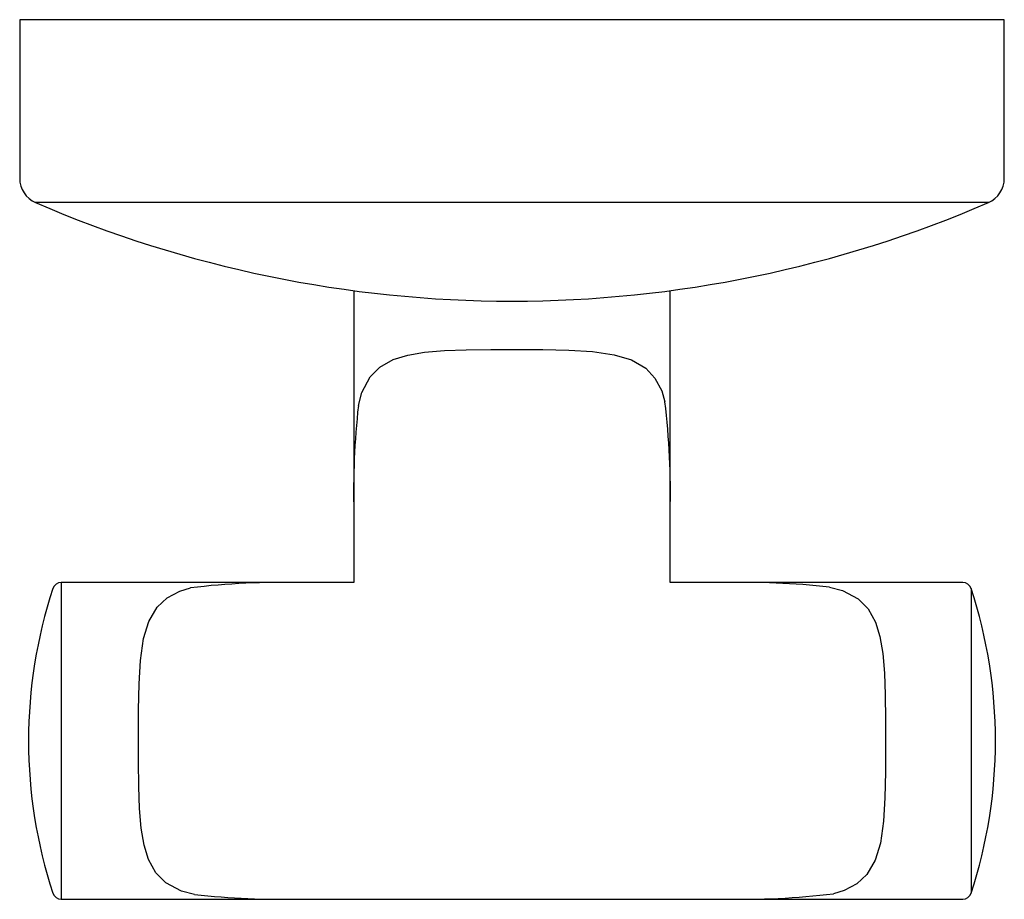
# Model space of a CAD drawing. Header units: millimetres. Extents: x 4098.5798 to 4098.6358, y 1743.9503 to 1744.0003.
import ezdxf

# ---------------------------------------------------------------- set-up
doc = ezdxf.new("R2010")
doc.units = ezdxf.units.MM
doc.layers.add('SANINDUSA', color=3, linetype='Continuous')

msp = doc.modelspace()

# ---------------------------------------------------------------- linework, layer by layer
at = {"layer": 'SANINDUSA'}
for p, q in [((4098.579760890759, 1744.00026274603), (4098.579760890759, 1743.991241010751)), ((4098.635760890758, 1744.00026274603), (4098.579760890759, 1744.00026274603)), ((4098.635760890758, 1743.991241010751), (4098.635760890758, 1744.00026274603)), ((4098.634855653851, 1743.989863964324), (4098.580666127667, 1743.989863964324)), ((4098.598760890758, 1743.984858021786), (4098.598760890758, 1743.972430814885)), ((4098.616760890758, 1743.972418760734), (4098.616760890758, 1743.984858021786)), ((4098.598764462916, 1743.97226274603), (4098.598764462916, 1743.968259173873)), ((4098.6167573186, 1743.968259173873), (4098.6167573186, 1743.97226274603)), ((4098.595604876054, 1743.96826274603), (4098.582120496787, 1743.96826274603)), ((4098.582120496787, 1743.96826274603), (4098.582120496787, 1743.95026274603)), ((4098.598764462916, 1743.968259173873), (4098.595760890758, 1743.968259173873)), ((4098.619760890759, 1743.968259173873), (4098.6167573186, 1743.968259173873)), ((4098.63340128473, 1743.96826274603), (4098.619928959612, 1743.96826274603)), ((4098.633876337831, 1743.967918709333), (4098.633876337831, 1743.950606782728)), ((4098.582120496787, 1743.95026274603), (4098.595592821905, 1743.95026274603)), ((4098.595760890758, 1743.950266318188), (4098.619760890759, 1743.950266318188)), ((4098.619916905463, 1743.95026274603), (4098.63340128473, 1743.95026274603))]:
    msp.add_line(p, q, dxfattribs=at)
at = {"layer": 'SANINDUSA', "flags": 128}
for points in [[(4098.599021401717, 1743.978319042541), (4098.599210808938, 1743.979065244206), (4098.599685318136, 1743.979954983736), (4098.600252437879, 1743.980516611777), (4098.601008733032, 1743.980936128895), (4098.60183148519, 1743.98119127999), (4098.602791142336, 1743.981354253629), (4098.603917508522, 1743.98144854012), (4098.605154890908, 1743.981491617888), (4098.606561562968, 1743.981506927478), (4098.608037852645, 1743.98150925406), (4098.609519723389, 1743.98150326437), (4098.610993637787, 1743.981475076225), (4098.612331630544, 1743.981396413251), (4098.613575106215, 1743.981216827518), (4098.614548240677, 1743.980921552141), (4098.615365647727, 1743.980441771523), (4098.615889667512, 1743.979882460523), (4098.616276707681, 1743.979155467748), (4098.61645601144, 1743.978545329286)], [(4098.589704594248, 1743.95052325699), (4098.588958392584, 1743.95071266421), (4098.588068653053, 1743.951187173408), (4098.587507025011, 1743.951754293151), (4098.587087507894, 1743.952510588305), (4098.586832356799, 1743.953333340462), (4098.58666938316, 1743.954292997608), (4098.58657509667, 1743.955419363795), (4098.586532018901, 1743.95665674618), (4098.586516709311, 1743.95806341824), (4098.586514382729, 1743.959539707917), (4098.58652037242, 1743.961021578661), (4098.586548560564, 1743.962495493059), (4098.586627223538, 1743.963833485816), (4098.58680680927, 1743.965076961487), (4098.587102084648, 1743.96605009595), (4098.587581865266, 1743.966867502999), (4098.588141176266, 1743.967391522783), (4098.58886816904, 1743.967778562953), (4098.589478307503, 1743.967957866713)], [(4098.625817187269, 1743.968002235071), (4098.626563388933, 1743.967812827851), (4098.627453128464, 1743.967338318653), (4098.628014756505, 1743.96677119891), (4098.628434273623, 1743.966014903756), (4098.628689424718, 1743.965192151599), (4098.628852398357, 1743.964232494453), (4098.628946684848, 1743.963106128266), (4098.628989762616, 1743.961868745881), (4098.629005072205, 1743.960462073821), (4098.629007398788, 1743.958985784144), (4098.629001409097, 1743.9575039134), (4098.628973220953, 1743.956029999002), (4098.628894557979, 1743.954692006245), (4098.628714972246, 1743.953448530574), (4098.628419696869, 1743.952475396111), (4098.62793991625, 1743.951657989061), (4098.627380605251, 1743.951133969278), (4098.626653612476, 1743.950746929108), (4098.626043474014, 1743.950567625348)]]:
    msp.add_lwpolyline(points, dxfattribs=at)
at = {"layer": 'SANINDUSA'}
for centre, radius, start, end in [((4098.581260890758, 1743.991241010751), 0.0015, 180, 246.6398971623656), ((4098.634260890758, 1743.991241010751), 0.0015, 293.3601028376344, 0), ((4098.607760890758, 1744.052596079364), 0.06833333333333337, 246.6398971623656, 270), ((4098.607760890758, 1744.052596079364), 0.06833333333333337, 270, 293.3601028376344), ((4098.57380970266, 1743.973352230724), 0.04296133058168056, 358.5468427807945, 6.942802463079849), ((4098.644657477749, 1743.973350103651), 0.04590579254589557, 173.7860103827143, 181.3572759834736), ((4098.582120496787, 1743.96776274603), 0.0005, 90, 161.8246248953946), ((4098.594671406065, 1743.925311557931), 0.04296133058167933, 88.54684278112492, 96.94280247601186), ((4098.620848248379, 1743.922366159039), 0.04590579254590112, 83.78601039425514, 91.3572759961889), ((4098.63340128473, 1743.96776274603), 0.0005000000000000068, 18.17537510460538, 90), ((4098.608010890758, 1743.95926274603), 0.02775000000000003, 161.8246248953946, 180), ((4098.607510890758, 1743.95926274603), 0.02775000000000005, 0, 18.17537510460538), ((4098.608010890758, 1743.95926274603), 0.02775000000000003, 180, 198.1753751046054), ((4098.607510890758, 1743.95926274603), 0.02775000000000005, 341.8246248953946, 0), ((4098.582120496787, 1743.95076274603), 0.0005, 198.1753751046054, 270), ((4098.594673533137, 1743.996159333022), 0.04590579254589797, 263.7860103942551, 271.3572759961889), ((4098.620850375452, 1743.993213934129), 0.04296133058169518, 268.5468427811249, 276.9428024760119), ((4098.63340128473, 1743.95076274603), 0.0005000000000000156, 270, 341.8246248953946)]:
    msp.add_arc(centre, radius, start, end, dxfattribs=at)

doc.saveas('drawing.dxf')
